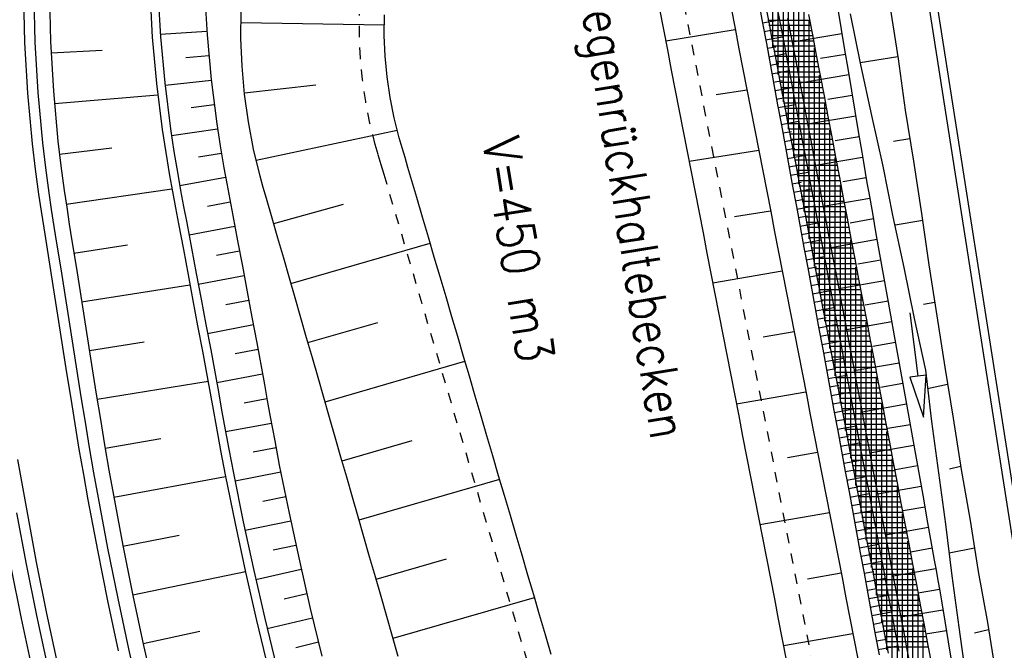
# Model space of a CAD drawing. Extents: x 446457 to 447032, y 444506 to 445688.
# Tile 10 of 83: x 446702 to 446749, y 444644 to 444675. Entities that reach past the tile are written whole.
import ezdxf

# ---------------------------------------------------------------- set-up
doc = ezdxf.new("R2010")
doc.units = 0
doc.header["$LTSCALE"] = 2
doc.header["$MEASUREMENT"] = 0
doc.linetypes.add('AUSGEZOGEN', pattern=[0])
doc.linetypes.add('PUNKTX2', pattern=[0.5, 0.25, -0.25])
for name, color, linetype in [('DB-Böschungen', 15, 'CONTINUOUS'), ('DB-Kabelanlagen', 15, 'CONTINUOUS'), ('DB-Regenrückhaltebecken_Vorflutgra', 15, 'CONTINUOUS'), ('DB-Wegböschungen', 15, 'CONTINUOUS'), ('DB-Wege', 15, 'CONTINUOUS'), ('FBRTOP', 250, 'AUSGEZOGEN')]:
    doc.layers.add(name, color=color, linetype=linetype)
doc.styles.add('ROMANS', font='romans.shx', dxfattribs={"width": 0.8})

msp = doc.modelspace()

# ---------------------------------------------------------------- linework, layer by layer
at = {"layer": 'DB-Böschungen', "linetype": 'Continuous'}
for p, q in [((446741.703, 444675.058), (446742.193, 444672.604)), ((446743.629, 444675.362), (446744.02, 444672.893)), ((446744.004, 444672.992), (446742.177, 444672.703)), ((446744.02, 444672.893), (446744.361, 444670.416)), ((446742.193, 444672.604), (446742.731, 444670.158)), ((446744.361, 444670.416), (446744.751, 444667.947)), ((446742.731, 444670.158), (446743.27, 444667.712)), ((446744.58, 444669.033), (446743.789, 444668.908)), ((446744.751, 444667.947), (446745.15, 444665.428)), ((446743.27, 444667.712), (446743.759, 444665.259)), ((446743.759, 444665.259), (446744.298, 444662.813)), ((446745.204, 444665.082), (446743.871, 444664.871)), ((446745.15, 444665.428), (446745.491, 444662.951)), ((446744.298, 444662.813), (446744.787, 444660.359)), ((446745.491, 444662.951), (446745.881, 444660.482)), ((446745.78, 444661.124), (446745.236, 444661.038)), ((446744.787, 444660.359), (446745.333, 444657.864)), ((446745.881, 444660.482), (446746.272, 444658.012)), ((446746.272, 444658.012), (446746.662, 444655.543)), ((446745.333, 444657.864), (446745.625, 444655.379)), ((446746.404, 444657.173), (446745.425, 444656.967)), ((446746.662, 444655.543), (446747.053, 444653.074)), ((446745.625, 444655.379), (446745.966, 444652.902)), ((446747.029, 444653.222), (446746.494, 444653.086)), ((446745.966, 444652.902), (446746.307, 444650.425)), ((446747.053, 444653.074), (446747.492, 444650.612)), ((446746.307, 444650.425), (446746.599, 444647.94)), ((446747.492, 444650.612), (446747.883, 444648.143)), ((446747.703, 444649.279), (446746.476, 444649.034)), ((446747.883, 444648.143), (446748.323, 444645.681)), ((446746.599, 444647.94), (446746.94, 444645.463)), ((446748.323, 444645.681), (446748.713, 444643.212)), ((446746.94, 444645.463), (446747.281, 444642.985)), ((446748.377, 444645.336), (446747.694, 444645.177))]:
    msp.add_line(p, q, dxfattribs=at)
at = {"layer": 'DB-Kabelanlagen', "linetype": 'Continuous'}
for p, q in [((446744.703, 444680.528), (446760.195, 444581.327)), ((446745.099, 444680.589), (446760.591, 444581.388))]:
    msp.add_line(p, q, dxfattribs=at)
at = {"layer": 'DB-Regenrückhaltebecken_Vorflutgra', "linetype": 'Continuous'}
for p, q in [((446737.977, 444673.464), (446737.977, 444684.002)), ((446738.227, 444672.141), (446738.227, 444682.68)), ((446738.477, 444670.818), (446738.477, 444681.357)), ((446738.727, 444669.495), (446738.727, 444680.034)), ((446738.977, 444668.173), (446738.977, 444678.711)), ((446739.227, 444666.85), (446739.227, 444677.389)), ((446703.061, 444676.136), (446703.122, 444673.728)), ((446707.906, 444676.177), (446708.034, 444673.934)), ((446708.306, 444676.18), (446708.434, 444673.951)), ((446710.556, 444676.199), (446710.682, 444674.044)), ((446739.477, 444665.527), (446739.477, 444676.066)), ((446737.295, 444675.594), (446737.476, 444674.611)), ((446737.587, 444675.649), (446737.773, 444674.667)), ((446738.106, 444675.747), (446738.291, 444674.765)), ((446712.312, 444673.876), (446712.328, 444675.221)), ((446732.499, 444675.294), (446732.69, 444674.313)), ((446735.954, 444675.341), (446736.145, 444674.359)), ((446739.696, 444675.03), (446739.881, 444674.048)), ((446741.102, 444675.296), (446741.267, 444674.309)), ((446712.313, 444674.643), (446719.222, 444674.529)), ((446719.226, 444674.016), (446719.23, 444675.016)), ((446737.473, 444674.628), (446738.289, 444674.779)), ((446737.476, 444674.611), (446737.657, 444673.627)), ((446739.726, 444674.75), (446737.734, 444674.75)), ((446737.773, 444674.667), (446737.958, 444673.684)), ((446738.291, 444674.765), (446738.477, 444673.782)), ((446738.684, 444674.839), (446738.87, 444673.857)), ((446739.727, 444664.204), (446739.727, 444674.743)), ((446710.67, 444674.215), (446708.426, 444674.06)), ((446732.69, 444674.313), (446732.881, 444673.331)), ((446736.157, 444674.299), (446732.802, 444673.74)), ((446736.145, 444674.359), (446736.336, 444673.378)), ((446737.548, 444674.22), (446737.957, 444674.295)), ((446739.773, 444674.5), (446737.782, 444674.5)), ((446739.821, 444674.25), (446737.829, 444674.25)), ((446741.301, 444674.103), (446738.899, 444673.703)), ((446741.267, 444674.309), (446741.432, 444673.323)), ((446703.122, 444673.728), (446703.262, 444671.324)), ((446708.034, 444673.934), (446708.237, 444671.699)), ((446708.434, 444673.951), (446708.635, 444671.729)), ((446710.682, 444674.044), (446710.879, 444671.898)), ((446712.364, 444672.531), (446712.312, 444673.876)), ((446719.271, 444673.017), (446719.226, 444674.016)), ((446737.624, 444673.811), (446738.443, 444673.962)), ((446737.657, 444673.627), (446737.839, 444672.644)), ((446739.868, 444674), (446737.876, 444674)), ((446739.915, 444673.75), (446737.923, 444673.75)), ((446737.958, 444673.684), (446738.144, 444672.702)), ((446738.477, 444673.782), (446738.663, 444672.8)), ((446738.87, 444673.857), (446739.056, 444672.874)), ((446739.881, 444674.048), (446740.067, 444673.065)), ((446703.147, 444673.185), (446705.611, 444673.309)), ((446732.881, 444673.331), (446733.073, 444672.35)), ((446736.336, 444673.378), (446736.527, 444672.396)), ((446737.699, 444673.402), (446738.11, 444673.478)), ((446737.774, 444672.993), (446738.597, 444673.145)), ((446739.962, 444673.5), (446737.971, 444673.5)), ((446740.01, 444673.25), (446738.018, 444673.25)), ((446739.977, 444662.882), (446739.977, 444673.42)), ((446741.432, 444673.323), (446741.597, 444672.336)), ((446710.767, 444673.034), (446709.647, 444672.934)), ((446719.366, 444672.022), (446719.271, 444673.017)), ((446737.839, 444672.644), (446738.02, 444671.66)), ((446737.85, 444672.585), (446738.262, 444672.661)), ((446740.057, 444673), (446738.065, 444673)), ((446740.104, 444672.75), (446738.112, 444672.75)), ((446738.144, 444672.702), (446738.33, 444671.719)), ((446738.663, 444672.8), (446738.848, 444671.817)), ((446739.056, 444672.874), (446739.241, 444671.891)), ((446740.067, 444673.065), (446740.253, 444672.082)), ((446741.468, 444673.108), (446740.277, 444672.91)), ((446712.483, 444671.19), (446712.364, 444672.531)), ((446733.073, 444672.35), (446733.264, 444671.368)), ((446736.527, 444672.396), (446736.719, 444671.414)), ((446737.925, 444672.176), (446738.752, 444672.328)), ((446740.151, 444672.5), (446738.16, 444672.5)), ((446740.199, 444672.25), (446738.207, 444672.25)), ((446741.597, 444672.336), (446741.762, 444671.35)), ((446708.237, 444671.699), (446708.513, 444669.474)), ((446708.635, 444671.729), (446708.911, 444669.517)), ((446710.884, 444671.854), (446708.649, 444671.613)), ((446710.879, 444671.898), (446711.148, 444669.761)), ((446719.511, 444671.033), (446719.366, 444672.022)), ((446738, 444671.767), (446738.415, 444671.844)), ((446740.246, 444672), (446738.254, 444672)), ((446740.293, 444671.75), (446738.301, 444671.75)), ((446738.33, 444671.719), (446738.515, 444670.736)), ((446738.848, 444671.817), (446739.034, 444670.834)), ((446739.241, 444671.891), (446739.427, 444670.909)), ((446741.634, 444672.113), (446739.274, 444671.72)), ((446740.227, 444661.559), (446740.227, 444672.098)), ((446740.253, 444672.082), (446740.439, 444671.1)), ((446703.262, 444671.324), (446703.483, 444668.926)), ((446712.476, 444671.249), (446715.921, 444671.635)), ((446733.264, 444671.368), (446733.455, 444670.386)), ((446736.726, 444671.377), (446735.24, 444671.147)), ((446736.719, 444671.414), (446736.91, 444670.433)), ((446738.02, 444671.66), (446738.201, 444670.677)), ((446738.076, 444671.359), (446738.906, 444671.512)), ((446740.34, 444671.5), (446738.349, 444671.5)), ((446740.388, 444671.25), (446738.396, 444671.25)), ((446741.762, 444671.35), (446741.927, 444670.363)), ((446703.31, 444670.732), (446708.297, 444671.16)), ((446712.668, 444669.856), (446712.483, 444671.19)), ((446719.705, 444670.052), (446719.511, 444671.033)), ((446738.151, 444670.95), (446738.567, 444671.027)), ((446740.435, 444671), (446738.443, 444671)), ((446740.482, 444670.75), (446738.49, 444670.75)), ((446739.034, 444670.834), (446739.22, 444669.852)), ((446739.427, 444670.909), (446739.613, 444669.926)), ((446740.439, 444671.1), (446740.624, 444670.117)), ((446740.477, 444660.236), (446740.477, 444670.775)), ((446741.801, 444671.118), (446740.631, 444670.923)), ((446711.024, 444670.676), (446709.909, 444670.535)), ((446733.455, 444670.386), (446733.646, 444669.405)), ((446736.91, 444670.433), (446737.101, 444669.451)), ((446738.201, 444670.677), (446738.383, 444669.694)), ((446738.226, 444670.541), (446739.06, 444670.695)), ((446738.515, 444670.736), (446738.701, 444669.754)), ((446740.529, 444670.5), (446738.538, 444670.5)), ((446741.927, 444670.363), (446742.092, 444669.377)), ((446712.921, 444668.532), (446712.668, 444669.856)), ((446719.948, 444669.082), (446719.705, 444670.052)), ((446738.302, 444670.132), (446738.72, 444670.209)), ((446738.377, 444669.724), (446739.215, 444669.878)), ((446740.577, 444670.25), (446738.585, 444670.25)), ((446740.624, 444670), (446738.632, 444670)), ((446739.22, 444669.852), (446739.406, 444668.869)), ((446739.613, 444669.926), (446739.799, 444668.943)), ((446741.967, 444670.123), (446739.649, 444669.736)), ((446740.624, 444670.117), (446740.81, 444669.135)), ((446708.513, 444669.474), (446708.679, 444668.366)), ((446708.911, 444669.517), (446709.076, 444668.416)), ((446711.186, 444669.502), (446708.961, 444669.176)), ((446711.148, 444669.761), (446711.309, 444668.697)), ((446713.041, 444668.007), (446719.849, 444669.456)), ((446733.646, 444669.405), (446733.837, 444668.423)), ((446737.101, 444669.451), (446737.292, 444668.47)), ((446738.383, 444669.694), (446738.564, 444668.71)), ((446738.452, 444669.315), (446738.872, 444669.392)), ((446740.671, 444669.75), (446738.679, 444669.75)), ((446738.701, 444669.754), (446738.887, 444668.771)), ((446740.718, 444669.5), (446738.727, 444669.5)), ((446740.727, 444658.914), (446740.727, 444669.452)), ((446742.092, 444669.377), (446742.257, 444668.39)), ((446703.483, 444668.926), (446703.623, 444667.73)), ((446720.085, 444668.601), (446719.948, 444669.082)), ((446738.528, 444668.906), (446739.369, 444669.061)), ((446740.766, 444669.25), (446738.774, 444669.25)), ((446740.813, 444669), (446738.821, 444669)), ((446739.406, 444668.869), (446739.591, 444667.887)), ((446739.799, 444668.943), (446739.984, 444667.961)), ((446740.81, 444669.135), (446740.996, 444668.152)), ((446742.133, 444669.128), (446740.985, 444668.936)), ((446703.555, 444668.287), (446706.076, 444668.592)), ((446709.076, 444668.416), (446709.26, 444667.319)), ((446711.309, 444668.697), (446711.487, 444667.636)), ((446713.24, 444667.223), (446712.921, 444668.532)), ((446720.228, 444668.122), (446720.085, 444668.601)), ((446733.837, 444668.423), (446734.029, 444667.442)), ((446737.294, 444668.46), (446733.932, 444667.938)), ((446737.292, 444668.47), (446737.483, 444667.488)), ((446738.564, 444668.71), (446738.745, 444667.727)), ((446738.603, 444668.498), (446739.025, 444668.575)), ((446740.86, 444668.75), (446738.868, 444668.75)), ((446738.887, 444668.771), (446739.073, 444667.789)), ((446740.907, 444668.5), (446738.916, 444668.5)), ((446742.257, 444668.39), (446742.339, 444667.897)), ((446708.679, 444668.366), (446708.864, 444667.262)), ((446711.369, 444668.33), (446710.26, 444668.146)), ((446720.369, 444667.642), (446720.228, 444668.122)), ((446738.678, 444668.089), (446739.524, 444668.245)), ((446740.955, 444668.25), (446738.963, 444668.25)), ((446741.002, 444668), (446739.01, 444668)), ((446739.984, 444667.961), (446740.17, 444666.978)), ((446742.299, 444668.136), (446740.024, 444667.749)), ((446740.977, 444657.591), (446740.977, 444668.129)), ((446740.996, 444668.152), (446741.181, 444667.169)), ((446742.339, 444667.897), (446742.423, 444667.404)), ((446703.623, 444667.73), (446703.783, 444666.537)), ((446711.487, 444667.636), (446711.626, 444666.869)), ((446720.51, 444667.162), (446720.369, 444667.642)), ((446734.029, 444667.442), (446734.22, 444666.46)), ((446737.483, 444667.488), (446737.675, 444666.507)), ((446738.745, 444667.727), (446738.926, 444666.743)), ((446738.754, 444667.68), (446739.177, 444667.758)), ((446738.829, 444667.271), (446739.678, 444667.428)), ((446741.049, 444667.75), (446739.057, 444667.75)), ((446739.073, 444667.789), (446739.258, 444666.806)), ((446741.096, 444667.5), (446739.105, 444667.5)), ((446739.591, 444667.887), (446739.777, 444666.904)), ((446708.864, 444667.262), (446709.004, 444666.481)), ((446709.26, 444667.319), (446709.4, 444666.54)), ((446711.573, 444667.158), (446709.36, 444666.756)), ((446713.389, 444666.689), (446713.24, 444667.223)), ((446720.792, 444666.203), (446720.51, 444667.162)), ((446741.144, 444667.25), (446739.152, 444667.25)), ((446741.191, 444667), (446739.199, 444667)), ((446740.17, 444666.978), (446740.356, 444665.996)), ((446741.181, 444667.169), (446741.367, 444666.187)), ((446742.468, 444667.146), (446741.34, 444666.95)), ((446742.423, 444667.404), (446742.509, 444666.912)), ((446703.783, 444666.537), (446703.904, 444665.726)), ((446703.881, 444665.876), (446708.979, 444666.621)), ((446709.004, 444666.481), (446709.151, 444665.701)), ((446709.4, 444666.54), (446709.546, 444665.762)), ((446711.626, 444666.869), (446711.77, 444666.102)), ((446713.543, 444666.156), (446713.389, 444666.689)), ((446737.675, 444666.507), (446737.866, 444665.525)), ((446738.904, 444666.863), (446739.33, 444666.941)), ((446738.926, 444666.743), (446739.108, 444665.76)), ((446738.98, 444666.454), (446739.832, 444666.611)), ((446741.238, 444666.75), (446739.246, 444666.75)), ((446739.258, 444666.806), (446739.444, 444665.823)), ((446741.285, 444666.5), (446739.294, 444666.5)), ((446739.777, 444666.904), (446739.963, 444665.921)), ((446741.227, 444656.268), (446741.227, 444666.807)), ((446742.509, 444666.912), (446742.597, 444666.419)), ((446711.77, 444666.102), (446711.916, 444665.336)), ((446713.819, 444665.194), (446713.543, 444666.156)), ((446721.074, 444665.244), (446720.792, 444666.203)), ((446734.22, 444666.46), (446734.411, 444665.479)), ((446739.055, 444666.045), (446739.482, 444666.124)), ((446741.333, 444666.25), (446739.341, 444666.25)), ((446741.38, 444666), (446739.388, 444666)), ((446740.356, 444665.996), (446740.541, 444665.013)), ((446742.644, 444666.156), (446740.4, 444665.759)), ((446741.367, 444666.187), (446741.553, 444665.204)), ((446742.597, 444666.419), (446742.772, 444665.435)), ((446703.904, 444665.726), (446704.03, 444664.917)), ((446709.151, 444665.701), (446709.299, 444664.922)), ((446709.546, 444665.762), (446709.694, 444664.984)), ((446711.794, 444665.98), (446710.689, 444665.77)), ((446713.889, 444664.949), (446717.253, 444665.875)), ((446737.862, 444665.546), (446736.127, 444665.269)), ((446737.866, 444665.525), (446738.057, 444664.544)), ((446739.108, 444665.76), (446739.289, 444664.776)), ((446739.131, 444665.637), (446739.987, 444665.794)), ((446741.427, 444665.75), (446739.435, 444665.75)), ((446739.444, 444665.823), (446739.63, 444664.841)), ((446739.963, 444665.921), (446740.148, 444664.939)), ((446711.916, 444665.336), (446712.148, 444664.107)), ((446714.096, 444664.233), (446713.819, 444665.194)), ((446721.356, 444664.284), (446721.074, 444665.244)), ((446734.411, 444665.479), (446734.602, 444664.497)), ((446739.206, 444665.228), (446739.635, 444665.307)), ((446741.474, 444665.5), (446739.483, 444665.5)), ((446741.522, 444665.25), (446739.53, 444665.25)), ((446741.477, 444654.945), (446741.477, 444665.484)), ((446741.553, 444665.204), (446741.739, 444664.222)), ((446742.821, 444665.163), (446741.704, 444664.965)), ((446742.772, 444665.435), (446742.947, 444664.45)), ((446704.03, 444664.917), (446704.159, 444664.108)), ((446709.299, 444664.922), (446709.531, 444663.693)), ((446709.694, 444664.984), (446709.926, 444663.755)), ((446712.019, 444664.793), (446709.809, 444664.375)), ((446739.281, 444664.819), (446740.141, 444664.978)), ((446739.289, 444664.776), (446739.47, 444663.793)), ((446741.569, 444665), (446739.577, 444665)), ((446741.616, 444664.75), (446739.624, 444664.75)), ((446739.63, 444664.841), (446739.815, 444663.858)), ((446740.148, 444664.939), (446740.334, 444663.956)), ((446740.541, 444665.013), (446740.727, 444664.03)), ((446704.159, 444664.108), (446704.355, 444662.873)), ((446712.148, 444664.107), (446712.378, 444662.878)), ((446714.372, 444663.272), (446714.096, 444664.233)), ((446721.638, 444663.325), (446721.356, 444664.284)), ((446734.602, 444664.497), (446734.793, 444663.516)), ((446738.057, 444664.544), (446738.248, 444663.562)), ((446739.357, 444664.41), (446739.787, 444664.49)), ((446739.432, 444664.002), (446740.295, 444664.161)), ((446741.663, 444664.5), (446739.672, 444664.5)), ((446741.711, 444664.25), (446739.719, 444664.25)), ((446742.997, 444664.169), (446740.775, 444663.776)), ((446741.727, 444653.623), (446741.727, 444664.161)), ((446741.739, 444664.222), (446741.924, 444663.239)), ((446742.947, 444664.45), (446743.122, 444663.465)), ((446704.255, 444663.506), (446706.834, 444663.911)), ((446709.531, 444663.693), (446709.76, 444662.463)), ((446709.926, 444663.755), (446710.156, 444662.526)), ((446714.724, 444662.051), (446721.441, 444663.995)), ((446739.47, 444663.793), (446739.652, 444662.81)), ((446739.507, 444663.593), (446739.94, 444663.673)), ((446741.758, 444664), (446739.766, 444664)), ((446741.805, 444663.75), (446739.813, 444663.75)), ((446739.815, 444663.858), (446740.001, 444662.876)), ((446740.334, 444663.956), (446740.52, 444662.974)), ((446740.727, 444664.03), (446740.913, 444663.048)), ((446712.242, 444663.603), (446711.137, 444663.398)), ((446714.649, 444662.311), (446714.372, 444663.272)), ((446721.921, 444662.366), (446721.638, 444663.325)), ((446734.793, 444663.516), (446734.985, 444662.534)), ((446738.248, 444663.562), (446738.439, 444662.58)), ((446739.583, 444663.184), (446740.45, 444663.344)), ((446741.852, 444663.5), (446739.861, 444663.5)), ((446741.9, 444663.25), (446739.908, 444663.25)), ((446741.924, 444663.239), (446742.11, 444662.256)), ((446743.173, 444663.176), (446742.068, 444662.98)), ((446743.122, 444663.465), (446743.297, 444662.481)), ((446704.355, 444662.873), (446704.55, 444661.639)), ((446712.378, 444662.878), (446712.608, 444661.649)), ((446739.652, 444662.81), (446739.833, 444661.826)), ((446739.658, 444662.776), (446740.092, 444662.856)), ((446741.947, 444663), (446739.955, 444663)), ((446740.001, 444662.876), (446740.187, 444661.893)), ((446741.994, 444662.75), (446740.002, 444662.75)), ((446740.52, 444662.974), (446740.706, 444661.991)), ((446740.913, 444663.048), (446741.099, 444662.065)), ((446741.977, 444652.3), (446741.977, 444662.838)), ((446709.76, 444662.463), (446709.991, 444661.234)), ((446710.156, 444662.526), (446710.386, 444661.297)), ((446712.464, 444662.416), (446710.253, 444662.006)), ((446714.925, 444661.35), (446714.649, 444662.311)), ((446722.203, 444661.406), (446721.921, 444662.366)), ((446734.985, 444662.534), (446735.176, 444661.552)), ((446738.428, 444662.637), (446735.076, 444662.064)), ((446738.439, 444662.58), (446738.631, 444661.599)), ((446739.733, 444662.367), (446740.604, 444662.527)), ((446742.041, 444662.5), (446740.05, 444662.5)), ((446742.089, 444662.25), (446740.097, 444662.25)), ((446742.11, 444662.256), (446742.296, 444661.274)), ((446743.297, 444662.481), (446743.472, 444661.496)), ((446704.625, 444661.164), (446709.85, 444661.984)), ((446739.809, 444661.958), (446740.245, 444662.039)), ((446739.833, 444661.826), (446740.014, 444660.843)), ((446742.136, 444662), (446740.144, 444662)), ((446740.187, 444661.893), (446740.373, 444660.91)), ((446742.183, 444661.75), (446740.191, 444661.75)), ((446740.706, 444661.991), (446740.891, 444661.008)), ((446741.099, 444662.065), (446741.284, 444661.083)), ((446743.35, 444662.182), (446741.15, 444661.793)), ((446704.55, 444661.639), (446704.746, 444660.404)), ((446710.386, 444661.297), (446710.617, 444660.068)), ((446712.608, 444661.649), (446712.84, 444660.42)), ((446715.202, 444660.389), (446714.925, 444661.35)), ((446722.485, 444660.447), (446722.203, 444661.406)), ((446735.176, 444661.552), (446735.367, 444660.571)), ((446738.631, 444661.599), (446738.822, 444660.617)), ((446739.884, 444661.549), (446740.759, 444661.711)), ((446742.23, 444661.5), (446740.239, 444661.5)), ((446742.278, 444661.25), (446740.286, 444661.25)), ((446742.227, 444650.977), (446742.227, 444661.516)), ((446742.296, 444661.274), (446742.481, 444660.291)), ((446743.472, 444661.496), (446743.647, 444660.512)), ((446709.991, 444661.234), (446710.222, 444660.005)), ((446712.686, 444661.234), (446711.581, 444661.025)), ((446739.959, 444661.141), (446740.397, 444661.221)), ((446740.014, 444660.843), (446740.196, 444659.859)), ((446740.035, 444660.732), (446740.913, 444660.894)), ((446742.325, 444661), (446740.333, 444661)), ((446740.373, 444660.91), (446740.558, 444659.928)), ((446740.891, 444661.008), (446741.077, 444660.026)), ((446741.284, 444661.083), (446741.47, 444660.1)), ((446743.527, 444661.189), (446742.432, 444660.995)), ((446704.746, 444660.404), (446704.941, 444659.169)), ((446712.84, 444660.42), (446713.073, 444659.191)), ((446715.478, 444659.428), (446715.202, 444660.389)), ((446722.767, 444659.487), (446722.485, 444660.447)), ((446735.367, 444660.571), (446735.558, 444659.589)), ((446738.822, 444660.617), (446739.013, 444659.636)), ((446740.11, 444660.323), (446740.55, 444660.404)), ((446742.372, 444660.75), (446740.38, 444660.75)), ((446742.419, 444660.5), (446740.428, 444660.5)), ((446743.647, 444660.512), (446743.823, 444659.527)), ((446744.575, 444660.639), (446744.973, 444657.575)), ((446710.222, 444660.005), (446710.455, 444658.777)), ((446710.617, 444660.068), (446710.85, 444658.839)), ((446712.909, 444660.052), (446710.701, 444659.625)), ((446715.545, 444659.197), (446718.912, 444660.171)), ((446740.185, 444659.915), (446741.067, 444660.077)), ((446740.196, 444659.859), (446740.377, 444658.876)), ((446742.467, 444660.25), (446740.475, 444660.25)), ((446742.514, 444660), (446740.522, 444660)), ((446740.558, 444659.928), (446740.744, 444658.945)), ((446741.077, 444660.026), (446741.263, 444659.043)), ((446741.47, 444660.1), (446741.656, 444659.117)), ((446743.704, 444660.196), (446741.525, 444659.81)), ((446742.477, 444649.654), (446742.477, 444660.193)), ((446742.481, 444660.291), (446742.667, 444659.309)), ((446715.755, 444658.467), (446715.478, 444659.428)), ((446723.049, 444658.528), (446722.767, 444659.487)), ((446735.558, 444659.589), (446735.749, 444658.608)), ((446738.996, 444659.723), (446737.501, 444659.462)), ((446739.013, 444659.636), (446739.204, 444658.654)), ((446740.261, 444659.506), (446740.703, 444659.587)), ((446742.561, 444659.75), (446740.569, 444659.75)), ((446742.608, 444659.5), (446740.617, 444659.5)), ((446743.823, 444659.527), (446743.998, 444658.542)), ((446704.941, 444659.169), (446705.137, 444657.935)), ((446704.996, 444658.821), (446707.643, 444659.237)), ((446713.073, 444659.191), (446713.301, 444657.962)), ((446740.336, 444659.097), (446741.222, 444659.26)), ((446740.377, 444658.876), (446740.558, 444657.892)), ((446742.656, 444659.25), (446740.664, 444659.25)), ((446742.703, 444659), (446740.711, 444659)), ((446740.744, 444658.945), (446740.93, 444657.963)), ((446741.263, 444659.043), (446741.448, 444658.061)), ((446741.656, 444659.117), (446741.841, 444658.135)), ((446742.667, 444659.309), (446742.853, 444658.326)), ((446742.727, 444648.332), (446742.727, 444658.87)), ((446743.881, 444659.202), (446742.796, 444659.01)), ((446710.455, 444658.777), (446710.684, 444657.547)), ((446710.85, 444658.839), (446711.079, 444657.61)), ((446713.135, 444658.861), (446712.03, 444658.652)), ((446716.031, 444657.506), (446715.755, 444658.467)), ((446723.331, 444657.569), (446723.049, 444658.528)), ((446735.749, 444658.608), (446735.941, 444657.626)), ((446739.204, 444658.654), (446739.395, 444657.673)), ((446740.411, 444658.688), (446740.855, 444658.77)), ((446740.487, 444658.28), (446741.376, 444658.444)), ((446742.75, 444658.75), (446740.758, 444658.75)), ((446742.797, 444658.5), (446740.806, 444658.5)), ((446743.998, 444658.542), (446744.174, 444657.558)), ((446705.137, 444657.935), (446705.332, 444656.7)), ((446713.301, 444657.962), (446713.442, 444657.178)), ((446716.366, 444656.343), (446723.118, 444658.296)), ((446740.562, 444657.871), (446741.008, 444657.953)), ((446742.845, 444658.25), (446740.853, 444658.25)), ((446742.892, 444658), (446740.9, 444658)), ((446740.93, 444657.963), (446741.115, 444656.98)), ((446741.448, 444658.061), (446741.634, 444657.078)), ((446741.841, 444658.135), (446742.027, 444657.152)), ((446744.058, 444658.209), (446741.9, 444657.827)), ((446742.853, 444658.326), (446743.039, 444657.343)), ((446710.684, 444657.547), (446710.826, 444656.755)), ((446711.079, 444657.61), (446711.221, 444656.819)), ((446713.354, 444657.67), (446711.142, 444657.26)), ((446716.307, 444656.545), (446716.031, 444657.506)), ((446723.614, 444656.609), (446723.331, 444657.569)), ((446735.941, 444657.626), (446736.132, 444656.645)), ((446739.395, 444657.673), (446739.587, 444656.691)), ((446740.558, 444657.892), (446740.739, 444656.909)), ((446740.637, 444657.462), (446741.53, 444657.627)), ((446742.939, 444657.75), (446740.947, 444657.75)), ((446742.986, 444657.5), (446740.995, 444657.5)), ((446742.977, 444647.009), (446742.977, 444657.547)), ((446744.174, 444657.558), (446744.35, 444656.574)), ((446744.973, 444657.575), (446744.577, 444657.524)), ((446744.577, 444657.524), (446745.231, 444655.592)), ((446745.37, 444657.627), (446744.973, 444657.575)), ((446745.231, 444655.592), (446745.37, 444657.627)), ((446705.369, 444656.47), (446710.724, 444657.328)), ((446713.442, 444657.178), (446713.581, 444656.394)), ((446740.713, 444657.054), (446741.16, 444657.136)), ((446743.034, 444657.25), (446741.042, 444657.25)), ((446743.081, 444657), (446741.089, 444657)), ((446741.115, 444656.98), (446741.301, 444655.997)), ((446741.634, 444657.078), (446741.82, 444656.095)), ((446742.027, 444657.152), (446742.213, 444656.17)), ((446743.039, 444657.343), (446743.224, 444656.361)), ((446744.235, 444657.216), (446743.161, 444657.026)), ((446705.332, 444656.7), (446705.528, 444655.48)), ((446710.826, 444656.755), (446710.967, 444655.962)), ((446711.221, 444656.819), (446711.361, 444656.027)), ((446716.584, 444655.584), (446716.307, 444656.545)), ((446723.896, 444655.65), (446723.614, 444656.609)), ((446736.132, 444656.645), (446736.323, 444655.663)), ((446739.564, 444656.808), (446736.214, 444656.223)), ((446739.587, 444656.691), (446739.778, 444655.709)), ((446740.739, 444656.909), (446740.921, 444655.925)), ((446740.788, 444656.645), (446741.685, 444656.81)), ((446743.128, 444656.75), (446741.136, 444656.75)), ((446743.175, 444656.5), (446741.184, 444656.5)), ((446744.35, 444656.574), (446744.526, 444655.589)), ((446711.361, 444656.027), (446711.503, 444655.235)), ((446713.567, 444656.477), (446712.46, 444656.276)), ((446713.581, 444656.394), (446713.722, 444655.61)), ((446740.863, 444656.236), (446741.313, 444656.319)), ((446743.223, 444656.25), (446741.231, 444656.25)), ((446741.82, 444656.095), (446742.006, 444655.113)), ((446742.213, 444656.17), (446742.399, 444655.187)), ((446744.413, 444656.223), (446742.274, 444655.844)), ((446743.224, 444656.361), (446743.41, 444655.378)), ((446743.227, 444645.686), (446743.227, 444656.225)), ((446710.967, 444655.962), (446711.109, 444655.169)), ((446713.722, 444655.61), (446713.938, 444654.448)), ((446716.86, 444654.623), (446716.584, 444655.584)), ((446724.178, 444654.691), (446723.896, 444655.65)), ((446736.323, 444655.663), (446736.514, 444654.682)), ((446739.778, 444655.709), (446739.969, 444654.728)), ((446740.921, 444655.925), (446741.102, 444654.942)), ((446740.939, 444655.827), (446741.839, 444655.993)), ((446743.27, 444656), (446741.278, 444656)), ((446741.301, 444655.997), (446741.487, 444655.015)), ((446743.317, 444655.75), (446741.325, 444655.75)), ((446744.526, 444655.589), (446744.702, 444654.605)), ((446705.528, 444655.48), (446705.729, 444654.26)), ((446711.109, 444655.169), (446711.327, 444653.99)), ((446711.503, 444655.235), (446711.721, 444654.059)), ((446713.78, 444655.293), (446711.568, 444654.883)), ((446741.014, 444655.419), (446741.465, 444655.502)), ((446741.089, 444655.01), (446741.993, 444655.177)), ((446743.364, 444655.5), (446741.373, 444655.5)), ((446743.412, 444655.25), (446741.42, 444655.25)), ((446742.006, 444655.113), (446742.191, 444654.13)), ((446742.399, 444655.187), (446742.584, 444654.204)), ((446743.41, 444655.378), (446743.596, 444654.396)), ((446744.59, 444655.229), (446743.526, 444655.041)), ((446717.136, 444653.662), (446716.86, 444654.623)), ((446724.46, 444653.731), (446724.178, 444654.691)), ((446736.514, 444654.682), (446736.705, 444653.7)), ((446739.969, 444654.728), (446740.16, 444653.746)), ((446741.102, 444654.942), (446741.283, 444653.959)), ((446741.165, 444654.601), (446741.618, 444654.685)), ((446743.459, 444655), (446741.467, 444655)), ((446741.487, 444655.015), (446741.673, 444654.032)), ((446743.506, 444654.75), (446741.514, 444654.75)), ((446743.477, 444644.363), (446743.477, 444654.902)), ((446744.702, 444654.605), (446744.878, 444653.62)), ((446705.729, 444654.26), (446705.938, 444653.045)), ((446705.756, 444654.103), (446708.446, 444654.562)), ((446713.938, 444654.448), (446714.162, 444653.287)), ((446717.186, 444653.489), (446720.571, 444654.468)), ((446741.24, 444654.193), (446742.148, 444654.36)), ((446743.553, 444654.5), (446741.562, 444654.5)), ((446743.601, 444654.25), (446741.609, 444654.25)), ((446742.191, 444654.13), (446742.377, 444653.148)), ((446742.584, 444654.204), (446742.77, 444653.222)), ((446744.768, 444654.236), (446742.649, 444653.861)), ((446743.596, 444654.396), (446743.781, 444653.413)), ((446711.327, 444653.99), (446711.554, 444652.813)), ((446711.721, 444654.059), (446711.948, 444652.885)), ((446714.002, 444654.111), (446712.897, 444653.902)), ((446717.412, 444652.701), (446717.136, 444653.662)), ((446724.742, 444652.772), (446724.46, 444653.731)), ((446736.705, 444653.7), (446736.897, 444652.719)), ((446740.132, 444653.892), (446738.673, 444653.637)), ((446740.16, 444653.746), (446740.351, 444652.765)), ((446741.283, 444653.959), (446741.465, 444652.975)), ((446741.316, 444653.784), (446741.77, 444653.868)), ((446743.648, 444654), (446741.656, 444654)), ((446741.673, 444654.032), (446741.858, 444653.05)), ((446743.695, 444653.75), (446741.703, 444653.75)), ((446714.162, 444653.287), (446714.631, 444650.97)), ((446741.391, 444653.375), (446742.302, 444653.543)), ((446743.742, 444653.5), (446741.751, 444653.5)), ((446743.79, 444653.25), (446741.798, 444653.25)), ((446742.77, 444653.222), (446742.956, 444652.239)), ((446743.727, 444643.041), (446743.727, 444653.579)), ((446743.781, 444653.413), (446743.967, 444652.43)), ((446744.946, 444653.243), (446743.891, 444653.056)), ((446744.878, 444653.62), (446745.054, 444652.636)), ((446705.938, 444653.045), (446706.155, 444651.832)), ((446706.173, 444651.732), (446711.572, 444652.726)), ((446711.554, 444652.813), (446712.029, 444650.464)), ((446711.948, 444652.885), (446712.422, 444650.54)), ((446714.231, 444652.934), (446712.024, 444652.499)), ((446717.689, 444651.74), (446717.412, 444652.701)), ((446725.024, 444651.812), (446724.742, 444652.772)), ((446736.897, 444652.719), (446737.088, 444651.737)), ((446740.351, 444652.765), (446740.543, 444651.783)), ((446741.465, 444652.975), (446741.646, 444651.992)), ((446741.466, 444652.966), (446741.923, 444653.051)), ((446741.542, 444652.558), (446742.457, 444652.726)), ((446743.837, 444653), (446741.845, 444653)), ((446741.858, 444653.05), (446742.044, 444652.067)), ((446743.884, 444652.75), (446741.892, 444652.75)), ((446742.377, 444653.148), (446742.563, 444652.165)), ((446718.006, 444650.634), (446724.794, 444652.598)), ((446741.617, 444652.149), (446742.075, 444652.233)), ((446743.931, 444652.5), (446741.94, 444652.5)), ((446743.979, 444652.25), (446741.987, 444652.25)), ((446742.956, 444652.239), (446743.141, 444651.257)), ((446745.124, 444652.25), (446743.024, 444651.878)), ((446743.967, 444652.43), (446744.153, 444651.448)), ((446743.977, 444641.718), (446743.977, 444652.257)), ((446745.054, 444652.636), (446745.231, 444651.651)), ((446706.155, 444651.832), (446706.611, 444649.409)), ((446714.469, 444651.755), (446713.366, 444651.533)), ((446725.307, 444650.853), (446725.024, 444651.812)), ((446740.543, 444651.783), (446740.734, 444650.802)), ((446741.646, 444651.992), (446741.827, 444651.008)), ((446741.692, 444651.74), (446742.611, 444651.91)), ((446744.026, 444652), (446742.034, 444652)), ((446742.044, 444652.067), (446742.23, 444651.084)), ((446744.073, 444651.75), (446742.081, 444651.75)), ((446742.563, 444652.165), (446742.748, 444651.182)), ((446717.965, 444650.778), (446717.689, 444651.74)), ((446737.088, 444651.737), (446737.279, 444650.755)), ((446741.768, 444651.332), (446742.228, 444651.416)), ((446744.12, 444651.5), (446742.129, 444651.5)), ((446744.153, 444651.448), (446744.339, 444650.465)), ((446745.231, 444651.651), (446745.407, 444650.667)), ((446714.631, 444650.97), (446715.128, 444648.66)), ((446725.589, 444649.894), (446725.307, 444650.853)), ((446740.7, 444650.976), (446737.35, 444650.391)), ((446740.734, 444650.802), (446740.925, 444649.82)), ((446741.827, 444651.008), (446742.008, 444650.025)), ((446741.843, 444650.923), (446742.765, 444651.093)), ((446744.168, 444651.25), (446742.176, 444651.25)), ((446744.215, 444651), (446742.223, 444651)), ((446742.23, 444651.084), (446742.415, 444650.102)), ((446742.748, 444651.182), (446742.934, 444650.2)), ((446743.141, 444651.257), (446743.327, 444650.274)), ((446744.227, 444640.395), (446744.227, 444650.934)), ((446745.301, 444651.257), (446744.256, 444651.072)), ((446712.029, 444650.464), (446712.534, 444648.121)), ((446712.422, 444650.54), (446712.925, 444648.202)), ((446714.713, 444650.581), (446712.51, 444650.121)), ((446718.241, 444649.817), (446717.965, 444650.778)), ((446737.279, 444650.755), (446737.47, 444649.774)), ((446741.918, 444650.514), (446742.38, 444650.599)), ((446744.262, 444650.75), (446742.27, 444650.75)), ((446744.309, 444650.5), (446742.318, 444650.5)), ((446744.339, 444650.465), (446744.524, 444649.483)), ((446745.407, 444650.667), (446745.583, 444649.683)), ((446706.619, 444649.366), (446709.327, 444649.901)), ((446725.871, 444648.934), (446725.589, 444649.894)), ((446741.994, 444650.105), (446742.92, 444650.276)), ((446742.008, 444650.025), (446742.19, 444649.041)), ((446744.357, 444650.25), (446742.365, 444650.25)), ((446744.404, 444650), (446742.412, 444650)), ((446742.415, 444650.102), (446742.601, 444649.119)), ((446742.934, 444650.2), (446743.12, 444649.217)), ((446743.327, 444650.274), (446743.513, 444649.291)), ((446745.479, 444650.264), (446743.399, 444649.895)), ((446706.611, 444649.409), (446707.097, 444646.992)), ((446714.964, 444649.409), (446713.864, 444649.171)), ((446718.517, 444648.856), (446718.241, 444649.817)), ((446737.47, 444649.774), (446737.661, 444648.792)), ((446740.925, 444649.82), (446741.116, 444648.838)), ((446742.069, 444649.697), (446742.533, 444649.782)), ((446742.144, 444649.288), (446743.074, 444649.459)), ((446744.451, 444649.75), (446742.459, 444649.75)), ((446744.498, 444649.5), (446742.507, 444649.5)), ((446744.477, 444639.072), (446744.477, 444649.611)), ((446744.524, 444649.483), (446744.71, 444648.5)), ((446745.583, 444649.683), (446745.759, 444648.698)), ((446726.153, 444647.975), (446725.871, 444648.934)), ((446742.19, 444649.041), (446742.371, 444648.058)), ((446742.22, 444648.879), (446742.685, 444648.965)), ((446744.546, 444649.25), (446742.554, 444649.25)), ((446742.601, 444649.119), (446742.787, 444648.137)), ((446744.593, 444649), (446742.601, 444649)), ((446743.12, 444649.217), (446743.305, 444648.235)), ((446743.513, 444649.291), (446743.699, 444648.309)), ((446745.656, 444649.27), (446744.621, 444649.087)), ((446715.128, 444648.66), (446715.655, 444646.356)), ((446718.794, 444647.895), (446718.517, 444648.856)), ((446718.827, 444647.78), (446722.229, 444648.764)), ((446737.661, 444648.792), (446737.853, 444647.811)), ((446741.116, 444648.838), (446741.307, 444647.857)), ((446742.295, 444648.471), (446743.228, 444648.643)), ((446744.64, 444648.75), (446742.648, 444648.75)), ((446744.687, 444648.5), (446742.696, 444648.5)), ((446744.71, 444648.5), (446744.896, 444647.517)), ((446745.759, 444648.698), (446745.848, 444648.206)), ((446707.093, 444647.014), (446712.528, 444648.145)), ((446712.534, 444648.121), (446713.067, 444645.785)), ((446712.925, 444648.202), (446713.458, 444645.871)), ((446715.223, 444648.239), (446713.028, 444647.745)), ((446726.435, 444647.016), (446726.153, 444647.975)), ((446741.267, 444648.064), (446739.64, 444647.773)), ((446742.37, 444648.062), (446742.838, 444648.148)), ((446742.371, 444648.058), (446742.552, 444647.074)), ((446744.735, 444648.25), (446742.743, 444648.25)), ((446742.787, 444648.137), (446742.973, 444647.154)), ((446744.782, 444648), (446742.79, 444648)), ((446743.305, 444648.235), (446743.491, 444647.252)), ((446743.699, 444648.309), (446743.884, 444647.326)), ((446745.836, 444648.274), (446743.773, 444647.916)), ((446744.727, 444637.75), (446744.727, 444648.288)), ((446745.848, 444648.206), (446745.935, 444647.714)), ((446719.07, 444646.934), (446718.794, 444647.895)), ((446737.853, 444647.811), (446738.044, 444646.829)), ((446741.307, 444647.857), (446741.499, 444646.875)), ((446742.446, 444647.653), (446743.383, 444647.826)), ((446744.829, 444647.75), (446742.837, 444647.75)), ((446744.876, 444647.5), (446742.885, 444647.5)), ((446744.896, 444647.517), (446745.081, 444646.535)), ((446745.935, 444647.714), (446746.019, 444647.221)), ((446715.489, 444647.07), (446714.394, 444646.815)), ((446726.717, 444646.056), (446726.435, 444647.016)), ((446742.521, 444647.244), (446742.99, 444647.331)), ((446742.552, 444647.074), (446742.734, 444646.091)), ((446742.596, 444646.836), (446743.537, 444647.009)), ((446744.924, 444647.25), (446742.932, 444647.25)), ((446742.973, 444647.154), (446743.158, 444646.171)), ((446744.971, 444647), (446742.979, 444647)), ((446743.491, 444647.252), (446743.677, 444646.269)), ((446743.884, 444647.326), (446744.07, 444646.344)), ((446746.01, 444647.276), (446744.985, 444647.102)), ((446746.019, 444647.221), (446746.101, 444646.727)), ((446707.097, 444646.992), (446707.614, 444644.581)), ((446719.346, 444645.973), (446719.07, 444646.934)), ((446719.647, 444644.925), (446726.47, 444646.899)), ((446738.044, 444646.829), (446738.235, 444645.848)), ((446741.499, 444646.875), (446741.69, 444645.894)), ((446745.018, 444646.75), (446743.026, 444646.75)), ((446744.977, 444636.427), (446744.977, 444646.966)), ((446745.081, 444646.535), (446745.267, 444645.552)), ((446746.101, 444646.727), (446746.266, 444645.741)), ((446715.655, 444646.356), (446716.21, 444644.059)), ((446727, 444645.097), (446726.717, 444646.056)), ((446742.672, 444646.427), (446743.143, 444646.514)), ((446742.734, 444646.091), (446742.915, 444645.108)), ((446742.747, 444646.018), (446743.691, 444646.192)), ((446745.065, 444646.5), (446743.074, 444646.5)), ((446745.113, 444646.25), (446743.121, 444646.25)), ((446743.158, 444646.171), (446743.344, 444645.189)), ((446743.677, 444646.269), (446743.863, 444645.287)), ((446744.07, 444646.344), (446744.256, 444645.361)), ((446746.176, 444646.277), (446744.146, 444645.94)), ((446713.067, 444645.785), (446713.63, 444643.456)), ((446713.458, 444645.871), (446714.019, 444643.547)), ((446715.764, 444645.899), (446713.575, 444645.38)), ((446719.622, 444645.012), (446719.346, 444645.973)), ((446738.235, 444645.848), (446738.426, 444644.866)), ((446741.69, 444645.894), (446741.881, 444644.912)), ((446742.822, 444645.61), (446743.296, 444645.697)), ((446745.16, 444646), (446743.168, 444646)), ((446745.207, 444645.75), (446743.215, 444645.75)), ((446745.227, 444635.106), (446745.227, 444645.643)), ((446746.266, 444645.741), (446746.431, 444644.754)), ((446707.595, 444644.668), (446710.322, 444645.264)), ((446727.282, 444644.138), (446727, 444645.097)), ((446741.836, 444645.145), (446738.486, 444644.56)), ((446742.898, 444645.201), (446743.846, 444645.376)), ((446742.915, 444645.108), (446743.096, 444644.124)), ((446745.254, 444645.5), (446743.263, 444645.5)), ((446745.302, 444645.25), (446743.31, 444645.25)), ((446743.344, 444645.189), (446743.53, 444644.206)), ((446743.863, 444645.287), (446744.048, 444644.304)), ((446744.256, 444645.361), (446744.441, 444644.378)), ((446745.267, 444645.552), (446745.453, 444644.57)), ((446746.343, 444645.282), (446745.338, 444645.115)), ((446716.045, 444644.734), (446714.952, 444644.466)), ((446719.898, 444644.051), (446719.622, 444645.012)), ((446738.426, 444644.866), (446738.617, 444643.885)), ((446741.881, 444644.912), (446742.072, 444643.931)), ((446742.973, 444644.792), (446743.448, 444644.88)), ((446745.349, 444645), (446743.357, 444645)), ((446745.396, 444644.75), (446743.404, 444644.75)), ((446746.431, 444644.754), (446746.596, 444643.768)), ((446707.614, 444644.581), (446708.16, 444642.176)), ((446743.048, 444644.383), (446744, 444644.559)), ((446745.443, 444644.5), (446743.452, 444644.5)), ((446744.441, 444644.378), (446744.627, 444643.396)), ((446745.453, 444644.57), (446745.639, 444643.587))]:
    msp.add_line(p, q, dxfattribs=at)
at = {"layer": 'DB-Regenrückhaltebecken_Vorflutgra', "linetype": 'PUNKTX2'}
for p, q in [((446733.677, 444675.524), (446733.868, 444674.542)), ((446718.026, 444673.992), (446718.031, 444675.052)), ((446733.868, 444674.542), (446734.059, 444673.561)), ((446718.074, 444672.933), (446718.026, 444673.992)), ((446734.059, 444673.561), (446734.25, 444672.579)), ((446718.175, 444671.878), (446718.074, 444672.933)), ((446734.25, 444672.579), (446734.442, 444671.597)), ((446718.328, 444670.829), (446718.175, 444671.878)), ((446734.442, 444671.597), (446734.633, 444670.616)), ((446718.534, 444669.789), (446718.328, 444670.829)), ((446734.633, 444670.616), (446734.824, 444669.634)), ((446718.791, 444668.761), (446718.534, 444669.789)), ((446734.824, 444669.634), (446735.015, 444668.653)), ((446718.932, 444668.272), (446718.791, 444668.761)), ((446735.015, 444668.653), (446735.206, 444667.671)), ((446719.076, 444667.783), (446718.932, 444668.272)), ((446719.218, 444667.304), (446719.076, 444667.783)), ((446735.206, 444667.671), (446735.398, 444666.69)), ((446719.359, 444666.824), (446719.218, 444667.304)), ((446719.641, 444665.864), (446719.359, 444666.824)), ((446735.398, 444666.69), (446735.589, 444665.708)), ((446719.923, 444664.905), (446719.641, 444665.864)), ((446735.589, 444665.708), (446735.78, 444664.727)), ((446720.205, 444663.946), (446719.923, 444664.905)), ((446735.78, 444664.727), (446735.971, 444663.745)), ((446720.487, 444662.986), (446720.205, 444663.946)), ((446735.971, 444663.745), (446736.162, 444662.763)), ((446720.769, 444662.027), (446720.487, 444662.986)), ((446736.162, 444662.763), (446736.354, 444661.782)), ((446721.052, 444661.068), (446720.769, 444662.027)), ((446736.354, 444661.782), (446736.545, 444660.8)), ((446721.334, 444660.108), (446721.052, 444661.068)), ((446736.545, 444660.8), (446736.736, 444659.819)), ((446721.616, 444659.149), (446721.334, 444660.108)), ((446736.736, 444659.819), (446736.927, 444658.837)), ((446721.898, 444658.189), (446721.616, 444659.149)), ((446736.927, 444658.837), (446737.118, 444657.856)), ((446722.18, 444657.23), (446721.898, 444658.189)), ((446737.118, 444657.856), (446737.31, 444656.874)), ((446722.462, 444656.271), (446722.18, 444657.23)), ((446737.31, 444656.874), (446737.501, 444655.893)), ((446722.745, 444655.311), (446722.462, 444656.271)), ((446737.501, 444655.893), (446737.692, 444654.911)), ((446723.027, 444654.352), (446722.745, 444655.311)), ((446737.692, 444654.911), (446737.883, 444653.929)), ((446723.309, 444653.393), (446723.027, 444654.352)), ((446737.883, 444653.929), (446738.074, 444652.948)), ((446723.591, 444652.433), (446723.309, 444653.393)), ((446738.074, 444652.948), (446738.266, 444651.966)), ((446723.873, 444651.474), (446723.591, 444652.433)), ((446738.266, 444651.966), (446738.457, 444650.985)), ((446724.155, 444650.515), (446723.873, 444651.474)), ((446738.457, 444650.985), (446738.648, 444650.003)), ((446724.438, 444649.555), (446724.155, 444650.515)), ((446738.648, 444650.003), (446738.839, 444649.022)), ((446724.72, 444648.596), (446724.438, 444649.555)), ((446738.839, 444649.022), (446739.03, 444648.04)), ((446725.002, 444647.636), (446724.72, 444648.596)), ((446739.03, 444648.04), (446739.222, 444647.059)), ((446725.284, 444646.677), (446725.002, 444647.636)), ((446739.222, 444647.059), (446739.413, 444646.077)), ((446725.566, 444645.718), (446725.284, 444646.677)), ((446739.413, 444646.077), (446739.604, 444645.096)), ((446725.848, 444644.758), (446725.566, 444645.718)), ((446739.604, 444645.096), (446739.795, 444644.114)), ((446726.131, 444643.799), (446725.848, 444644.758))]:
    msp.add_line(p, q, dxfattribs=at)
at = {"layer": 'DB-Wegböschungen', "linetype": 'Continuous'}
for p, q in [((446703.061, 444676.136), (446703.122, 444673.728)), ((446703.122, 444673.728), (446703.262, 444671.324)), ((446703.262, 444671.324), (446703.483, 444668.926)), ((446703.483, 444668.926), (446703.623, 444667.73)), ((446703.623, 444667.73), (446703.783, 444666.537)), ((446703.783, 444666.537), (446703.904, 444665.726)), ((446703.904, 444665.726), (446704.03, 444664.917)), ((446704.03, 444664.917), (446704.159, 444664.108)), ((446704.159, 444664.108), (446704.355, 444662.873)), ((446704.355, 444662.873), (446704.55, 444661.639)), ((446704.55, 444661.639), (446704.746, 444660.404)), ((446704.746, 444660.404), (446704.941, 444659.169)), ((446704.941, 444659.169), (446705.137, 444657.935)), ((446705.137, 444657.935), (446705.332, 444656.7)), ((446705.332, 444656.7), (446705.528, 444655.48)), ((446705.528, 444655.48), (446705.729, 444654.26)), ((446705.729, 444654.26), (446705.938, 444653.045)), ((446705.938, 444653.045), (446706.155, 444651.832)), ((446706.155, 444651.832), (446706.611, 444649.409)), ((446706.611, 444649.409), (446707.097, 444646.992)), ((446701.212, 444648.358), (446701.712, 444645.873)), ((446707.097, 444646.992), (446707.614, 444644.581)), ((446701.712, 444645.873), (446702.243, 444643.395)), ((446707.614, 444644.581), (446708.16, 444642.176))]:
    msp.add_line(p, q, dxfattribs=at)
at = {"layer": 'DB-Wege', "linetype": 'Continuous'}
for p, q in [((446701.811, 444676.125), (446701.873, 444673.676)), ((446702.311, 444676.13), (446702.372, 444673.697)), ((446701.873, 444673.676), (446702.016, 444671.231)), ((446702.372, 444673.697), (446702.514, 444671.268)), ((446702.016, 444671.231), (446702.24, 444668.791)), ((446702.514, 444671.268), (446702.738, 444668.843)), ((446702.738, 444668.843), (446702.879, 444667.637)), ((446702.24, 444668.791), (446702.383, 444667.574)), ((446702.383, 444667.574), (446702.546, 444666.36)), ((446702.879, 444667.637), (446703.041, 444666.43)), ((446702.546, 444666.36), (446702.667, 444665.544)), ((446703.041, 444666.43), (446703.162, 444665.619)), ((446702.667, 444665.544), (446702.795, 444664.728)), ((446703.162, 444665.619), (446703.289, 444664.806)), ((446702.795, 444664.728), (446702.925, 444663.912)), ((446703.289, 444664.806), (446703.419, 444663.991)), ((446702.925, 444663.912), (446703.121, 444662.678)), ((446703.419, 444663.991), (446703.615, 444662.756)), ((446703.121, 444662.678), (446703.316, 444661.443)), ((446703.615, 444662.756), (446703.81, 444661.521)), ((446703.316, 444661.443), (446703.511, 444660.208)), ((446703.81, 444661.521), (446704.005, 444660.287)), ((446703.511, 444660.208), (446703.707, 444658.974)), ((446704.005, 444660.287), (446704.201, 444659.052)), ((446703.707, 444658.974), (446703.902, 444657.739)), ((446704.201, 444659.052), (446704.396, 444657.817)), ((446703.902, 444657.739), (446704.098, 444656.505)), ((446704.396, 444657.817), (446704.591, 444656.583)), ((446704.098, 444656.505), (446704.294, 444655.278)), ((446704.591, 444656.583), (446704.788, 444655.358)), ((446704.294, 444655.278), (446704.497, 444654.052)), ((446704.788, 444655.358), (446704.99, 444654.135)), ((446704.99, 444654.135), (446705.199, 444652.916)), ((446704.497, 444654.052), (446704.707, 444652.83)), ((446701.538, 444653.553), (446701.752, 444652.312)), ((446704.707, 444652.83), (446704.925, 444651.608)), ((446705.199, 444652.916), (446705.417, 444651.699)), ((446701.752, 444652.312), (446701.973, 444651.072)), ((446704.925, 444651.608), (446705.384, 444649.17)), ((446705.417, 444651.699), (446705.875, 444649.265)), ((446701.482, 444650.982), (446701.948, 444648.501)), ((446701.973, 444651.072), (446702.439, 444648.597)), ((446705.384, 444649.17), (446705.873, 444646.737)), ((446705.875, 444649.265), (446706.363, 444646.839)), ((446701.948, 444648.501), (446702.447, 444646.026)), ((446702.439, 444648.597), (446702.936, 444646.127)), ((446705.873, 444646.737), (446706.393, 444644.311)), ((446706.363, 444646.839), (446706.881, 444644.419)), ((446702.936, 444646.127), (446703.464, 444643.664)), ((446702.447, 444646.026), (446702.975, 444643.557)), ((446706.881, 444644.419), (446707.43, 444642.006))]:
    msp.add_line(p, q, dxfattribs=at)
at = {"layer": 'FBRTOP', "const_width": 0.5}
for points in [[(446741.69, 445219.137, -0.000001), (446752.968, 445139.575, -0.000002), (446759.232, 445095.374), (446773.265, 444996.363), (446787.298, 444897.353, -0.000001), (446796.069, 444835.471, 0.000001), (446804.839, 444773.59, 0.000003), (446813.61, 444711.708, -0.000002), (446822.381, 444649.827, -0.000001), (446829.398, 444600.321, 0.000001), (446836.414, 444550.816, 0.000001), (446838.343, 444537.206, -0.000003)], [(446713.968, 445215.207, -0.000001), (446725.245, 445135.645, -0.000002), (446731.51, 445091.444), (446745.543, 444992.433), (446759.576, 444893.423, -0.000001), (446768.346, 444831.542, 0.000001), (446777.117, 444769.66, 0.000003), (446785.888, 444707.779, -0.000002), (446794.659, 444645.897, -0.000001), (446801.675, 444596.392, 0.000001), (446808.692, 444546.886, 0.000001), (446810.62, 444533.277, -0.000003)], [(446769.381, 444909.081, 0.000143), (446772.833, 444884.705, 0.000117), (446776.395, 444859.645, -0.00009), (446779.957, 444834.586, -0.000035), (446781.73, 444822.091, -0.000036), (446783.438, 444810.04, -0.000285), (446784.88, 444799.819, 0.000197), (446786.968, 444785.001, 0.000526), (446790.163, 444762.559, -0.000443), (446793.963, 444735.904, -0.000393), (446797.87, 444708.162, 0.000518), (446800.837, 444687.137, 0.000013), (446804.379, 444662.224, 0.000014), (446807.839, 444637.901, 0.000003), (446809.638, 444625.258, 0.000005), (446810.731, 444617.575, 0.000318)]]:
    msp.add_lwpolyline(points, format="xyb", dxfattribs=at)
at = {"layer": 'FBRTOP'}
msp.add_lwpolyline([(446744.661, 445219.558, -0.000001), (446755.938, 445139.996, -0.000002), (446762.203, 445095.795), (446776.236, 444996.784), (446790.269, 444897.774, -0.000001), (446799.039, 444835.892, 0.000001), (446807.81, 444774.011, 0.000003), (446816.581, 444712.129, -0.000002), (446825.352, 444650.248, -0.000001), (446832.368, 444600.742, 0.000001), (446839.385, 444551.237, 0.000001), (446841.314, 444537.627, -0.000003)], format="xyb", dxfattribs=at)

# ---------------------------------------------------------------- texts
at = {"layer": 'DB-Regenrückhaltebecken_Vorflutgra', "linetype": 'Continuous', "style": 'ROMANS', "width": 0.8337}
for s, oblique, p in [('Regenrückhaltebecken', 360, (446728.58, 444676.484)), ('      V=450 m3', 0, (446722.892, 444675.575))]:
    msp.add_text(s, height=1.8, rotation=279.0755, dxfattribs=dict(at, oblique=oblique)).set_placement(p)

doc.saveas('drawing.dxf')
